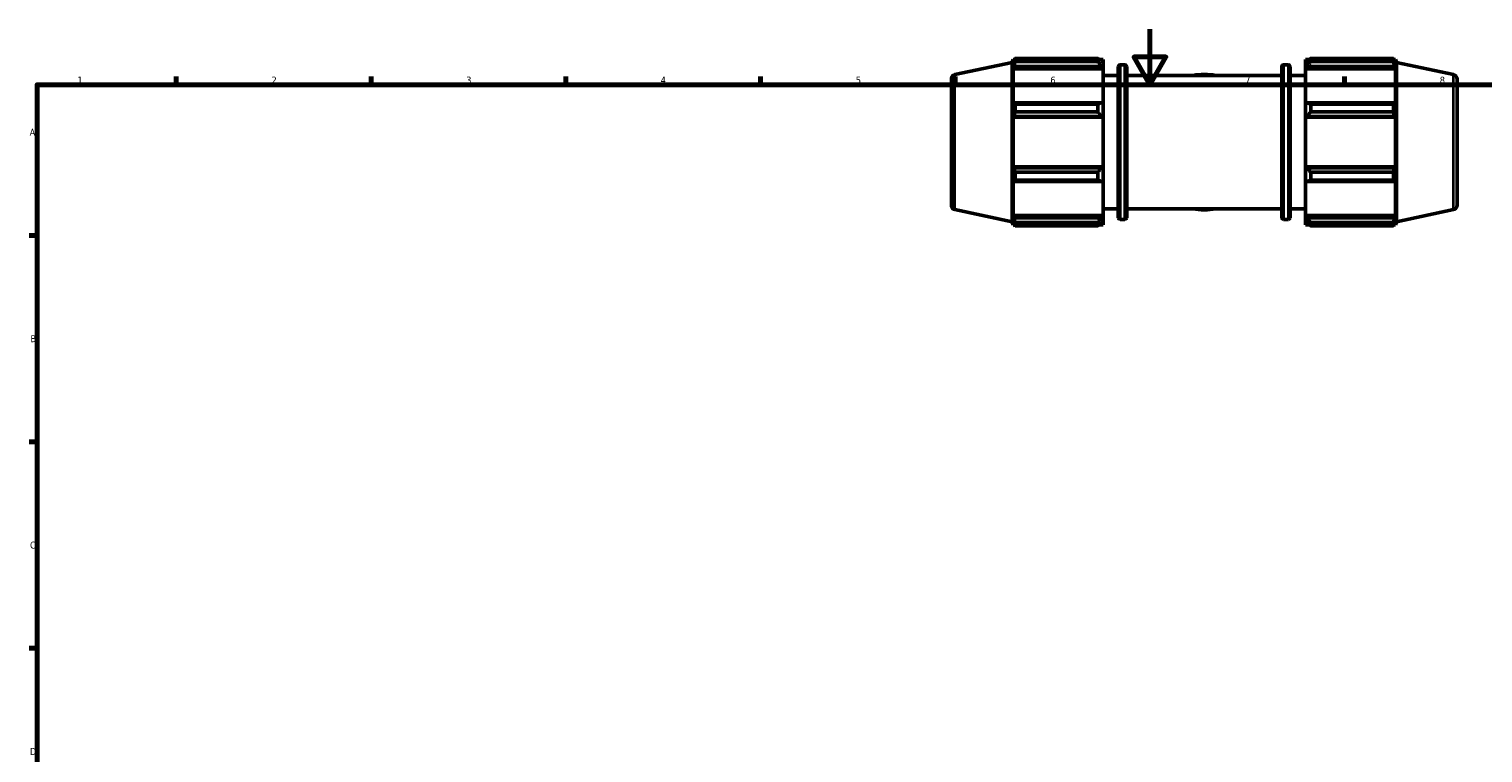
# Model space of a CAD drawing. Header units: millimetres. Extents: x 0 to 931, y 0 to 945.
# Tile 2 of 5: x 17 to 540, y 334 to 594. Entities that reach past the tile are written whole.
import ezdxf

# ---------------------------------------------------------------- set-up
doc = ezdxf.new("R2010")
doc.units = ezdxf.units.MM
for name, color, linetype, lineweight in [('Border (ISO)', 7, 'Continuous', 70), ('Visible (ISO)', 7, 'Continuous', 50), ('Visible Narrow (ISO)', 7, 'Continuous', 35)]:
    doc.layers.add(name, color=color, linetype=linetype, lineweight=lineweight)
doc.styles.add('Note Text (ISO)', font='tahoma.ttf')

# ---------------------------------------------------------------- blocks, each defined once
blk = doc.blocks.new('Borders Default Border')
at = {"layer": 'Border (ISO)'}
for p, q in [((70.08, 574), (70.08, 576.9)), ((140.17, 574), (140.17, 576.9)), ((210.25, 574), (210.25, 576.9)), ((280.33, 574), (280.33, 576.9)), ((350.42, 574), (350.42, 576.9)), ((490.58, 574), (490.58, 576.9)), ((20, 519.75), (17.1, 519.75)), ((20, 445.5), (17.1, 445.5)), ((20, 371.25), (17.1, 371.25))]:
    blk.add_line(p, q, dxfattribs=at)
at = {"layer": 'Border (ISO)', "flags": 128}
for points in [[(420.5, 594), (420.5, 574), (414.73, 584), (426.27, 584), (420.5, 574)], [(20, 20), (20, 574), (821, 574), (821, 20), (20, 20)]]:
    blk.add_lwpolyline(points, dxfattribs=at)
at = {"layer": 'Border (ISO)', "color": 232, "true_color": 0xca0064, "char_height": 2.5, "attachment_point": 7, "style": 'Note Text (ISO)'}
for s, insert in [('1', (34.48, 574.4)), ('2', (104.37, 574.4)), ('3', (174.43, 574.35)), ('4', (244.42, 574.4)), ('5', (314.64, 574.35)), ('6', (384.66, 574.35)), ('7', (454.77, 574.4)), ('8', (524.81, 574.34)), ('A', (17.29, 555.62)), ('B', (17.59, 481.37)), ('C', (17.43, 407.08)), ('D', (17.43, 332.88))]:
    blk.add_mtext(s, dxfattribs=dict(at, insert=insert))

msp = doc.modelspace()

# ---------------------------------------------------------------- linework, layer by layer
at = {"layer": 'Visible (ISO)'}
for p, q in [((350.2986, 577.61), (370.8712, 581.9829)), ((370.8712, 581.9829), (371.2344, 583.1006)), ((370.8712, 524.6984), (370.8712, 581.9829)), ((371.2344, 583.1006), (371.2344, 581.7232)), ((371.2344, 583.1006), (371.781, 583.1006)), ((371.5463, 582.6388), (371.2344, 581.7232)), ((371.9622, 582.2932), (371.9622, 583.4503)), ((371.9622, 583.4503), (401.7112, 583.4503)), ((401.7112, 582.2932), (371.9622, 582.2932)), ((401.7112, 582.2932), (401.7112, 583.4503)), ((402.2689, 583.1006), (403.6312, 583.1006)), ((403.6312, 582.0284), (402.9912, 582.6388)), ((403.6312, 582.0284), (403.6312, 583.1006)), ((403.6312, 582.0284), (403.6312, 580.0219)), ((409.7312, 581.1806), (411.4846, 581.1806)), ((468.5779, 581.1806), (470.3312, 581.1806)), ((476.4312, 583.1006), (476.4312, 582.0284)), ((476.4312, 583.1006), (477.7935, 583.1006)), ((477.0712, 582.6388), (476.4312, 582.0284)), ((476.4312, 580.0219), (476.4312, 582.0284)), ((478.3512, 583.4503), (478.3512, 582.2932)), ((478.3512, 583.4503), (508.1002, 583.4503)), ((508.1002, 582.2932), (478.3512, 582.2932)), ((508.1002, 582.2932), (508.1002, 583.4503)), ((508.2814, 583.1006), (508.828, 583.1006)), ((508.828, 581.7232), (508.5161, 582.6388)), ((508.828, 581.7232), (508.828, 583.1006)), ((509.1912, 581.9829), (508.828, 583.1006)), ((509.1912, 524.6984), (509.1912, 581.9829)), ((529.7639, 577.61), (509.1912, 581.9829)), ((349.0312, 576.045), (349.0312, 530.6363)), ((371.2344, 579.7381), (371.5463, 580.5896)), ((403.6312, 579.7381), (371.2344, 579.7381)), ((371.2344, 579.7381), (371.2344, 567.0823)), ((371.5463, 580.5896), (402.9912, 580.5896)), ((402.9912, 580.5896), (403.6312, 580.0219)), ((403.6312, 580.0219), (403.6312, 579.7381)), ((403.6312, 567.23), (403.6312, 579.7381)), ((403.6312, 577.3406), (409.0912, 577.3406)), ((409.0912, 526.1406), (409.0912, 580.5406)), ((412.1246, 580.5406), (412.1246, 526.1406)), ((412.1246, 577.3406), (467.9379, 577.3406)), ((467.9379, 526.1406), (467.9379, 580.5406)), ((470.9712, 580.5406), (470.9712, 526.1406)), ((470.9712, 577.3406), (476.4312, 577.3406)), ((476.4312, 580.0219), (477.0712, 580.5896)), ((476.4312, 579.7381), (476.4312, 580.0219)), ((476.4312, 579.7381), (476.4312, 567.23)), ((476.4312, 579.7381), (508.828, 579.7381)), ((477.0712, 580.5896), (508.5161, 580.5896)), ((508.5161, 580.5896), (508.828, 579.7381)), ((508.828, 567.0823), (508.828, 579.7381)), ((531.0312, 576.045), (531.0312, 530.6363)), ((371.5463, 567.5255), (371.2344, 567.0823)), ((402.9912, 567.5255), (371.5463, 567.5255)), ((371.9622, 564.176), (371.9622, 566.9696)), ((371.9622, 566.9696), (401.7112, 566.9696)), ((401.7112, 564.176), (401.7112, 566.9696)), ((403.6312, 567.23), (402.9912, 567.5255)), ((403.6312, 567.23), (403.6312, 562.3859)), ((477.0712, 567.5255), (476.4312, 567.23)), ((476.4312, 562.3859), (476.4312, 567.23)), ((508.5161, 567.5255), (477.0712, 567.5255)), ((478.3512, 566.9696), (478.3512, 564.176)), ((478.3512, 566.9696), (508.1002, 566.9696)), ((508.1002, 564.176), (508.1002, 566.9696)), ((508.828, 567.0823), (508.5161, 567.5255)), ((371.2344, 562.2896), (371.5463, 562.5783)), ((403.6312, 562.2896), (371.2344, 562.2896)), ((371.2344, 562.2896), (371.2344, 544.3916)), ((371.5463, 562.5783), (402.9912, 562.5783)), ((401.7112, 564.176), (371.9622, 564.176)), ((402.9912, 562.5783), (403.6312, 562.3859)), ((403.6312, 562.3859), (403.6312, 562.2896)), ((403.6312, 544.3916), (403.6312, 562.2896)), ((476.4312, 562.3859), (477.0712, 562.5783)), ((476.4312, 562.2896), (476.4312, 562.3859)), ((476.4312, 562.2896), (476.4312, 544.3916)), ((476.4312, 562.2896), (508.828, 562.2896)), ((477.0712, 562.5783), (508.5161, 562.5783)), ((508.1002, 564.176), (478.3512, 564.176)), ((508.5161, 562.5783), (508.828, 562.2896)), ((508.828, 544.3916), (508.828, 562.2896)), ((371.5463, 544.1029), (371.2344, 544.3916)), ((403.6312, 544.3916), (371.2344, 544.3916)), ((403.6312, 544.2954), (402.9912, 544.1029)), ((403.6312, 544.3916), (403.6312, 544.2954)), ((403.6312, 544.2954), (403.6312, 539.4512)), ((476.4312, 544.2954), (476.4312, 544.3916)), ((476.4312, 544.3916), (508.828, 544.3916)), ((476.4312, 539.4512), (476.4312, 544.2954)), ((477.0712, 544.1029), (476.4312, 544.2954)), ((508.828, 544.3916), (508.5161, 544.1029)), ((371.2344, 539.599), (371.5463, 539.1557)), ((371.2344, 539.599), (371.2344, 526.9432)), ((402.9912, 544.1029), (371.5463, 544.1029)), ((371.5463, 539.1557), (402.9912, 539.1557)), ((371.9622, 539.7116), (371.9622, 542.5052)), ((371.9622, 542.5052), (401.7112, 542.5052)), ((401.7112, 539.7116), (371.9622, 539.7116)), ((401.7112, 539.7116), (401.7112, 542.5052)), ((402.9912, 539.1557), (403.6312, 539.4512)), ((403.6312, 526.9432), (403.6312, 539.4512)), ((476.4312, 539.4512), (477.0712, 539.1557)), ((476.4312, 539.4512), (476.4312, 526.9432)), ((508.5161, 544.1029), (477.0712, 544.1029)), ((477.0712, 539.1557), (508.5161, 539.1557)), ((478.3512, 542.5052), (478.3512, 539.7116)), ((478.3512, 542.5052), (508.1002, 542.5052)), ((508.1002, 539.7116), (478.3512, 539.7116)), ((508.1002, 539.7116), (508.1002, 542.5052)), ((508.5161, 539.1557), (508.828, 539.599)), ((508.828, 526.9432), (508.828, 539.599)), ((350.2986, 529.0712), (370.8712, 524.6984)), ((403.6312, 529.3406), (409.0912, 529.3406)), ((412.1246, 529.3406), (467.9379, 529.3406)), ((470.9712, 529.3406), (476.4312, 529.3406)), ((529.7639, 529.0712), (509.1912, 524.6984)), ((370.8712, 524.6984), (371.2344, 523.5806)), ((371.5463, 526.0917), (371.2344, 526.9432)), ((403.6312, 526.9432), (371.2344, 526.9432)), ((371.2344, 524.958), (371.5463, 524.0424)), ((371.2344, 524.958), (371.2344, 523.5806)), ((371.2344, 523.5806), (371.781, 523.5806)), ((402.9912, 526.0917), (371.5463, 526.0917)), ((371.9622, 523.2309), (371.9622, 524.3881)), ((371.9622, 524.3881), (401.7112, 524.3881)), ((401.7112, 523.2309), (401.7112, 524.3881)), ((402.2689, 523.5806), (403.6312, 523.5806)), ((403.6312, 526.6593), (402.9912, 526.0917)), ((402.9912, 524.0424), (403.6312, 524.6528)), ((403.6312, 526.9432), (403.6312, 526.6593)), ((403.6312, 526.6593), (403.6312, 524.6528)), ((403.6312, 523.5806), (403.6312, 524.6528)), ((409.7312, 525.5006), (411.4846, 525.5006)), ((468.5779, 525.5006), (470.3312, 525.5006)), ((476.4312, 526.6593), (476.4312, 526.9432)), ((476.4312, 526.9432), (508.828, 526.9432)), ((476.4312, 524.6528), (476.4312, 526.6593)), ((477.0712, 526.0917), (476.4312, 526.6593)), ((476.4312, 524.6528), (477.0712, 524.0424)), ((476.4312, 524.6528), (476.4312, 523.5806)), ((476.4312, 523.5806), (477.7935, 523.5806)), ((508.5161, 526.0917), (477.0712, 526.0917)), ((478.3512, 524.3881), (478.3512, 523.2309)), ((478.3512, 524.3881), (508.1002, 524.3881)), ((508.1002, 523.2309), (508.1002, 524.3881)), ((508.2814, 523.5806), (508.828, 523.5806)), ((508.828, 526.9432), (508.5161, 526.0917)), ((508.5161, 524.0424), (508.828, 524.958)), ((508.828, 523.5806), (508.828, 524.958)), ((509.1912, 524.6984), (508.828, 523.5806)), ((401.7112, 523.2309), (371.9622, 523.2309)), ((508.1002, 523.2309), (478.3512, 523.2309))]:
    msp.add_line(p, q, dxfattribs=at)
for centre, radius, start, end in [((409.7312, 580.5406), 0.64, 90, 180), ((411.4846, 580.5406), 0.64, 0, 90), ((468.5779, 580.5406), 0.64, 90, 180), ((470.3312, 580.5406), 0.64, 0, 90), ((350.6312, 576.045), 1.6, 102, 180), ((440.0312, 553.3406), 24.345, 80.342683, 99.657317), ((529.4312, 576.045), 1.6, 0, 78), ((350.6312, 530.6363), 1.6, 180, 258), ((440.0312, 553.3406), 24.345, 260.342683, 279.657317), ((529.4312, 530.6363), 1.6, 282, 0), ((409.7312, 526.1406), 0.64, 180, 270), ((411.4846, 526.1406), 0.64, 270, 0), ((468.5779, 526.1406), 0.64, 180, 270), ((470.3312, 526.1406), 0.64, 270, 0)]:
    msp.add_arc(centre, radius, start, end, dxfattribs=at)
for points, weights in [([(371.5463, 582.6388), (371.746, 583.0363), (371.9622, 583.4503)], [1.00148958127, 1.00115323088, 1]), ([(371.9622, 582.2932), (371.746, 581.424), (371.5463, 580.5896)], [1, 1.00115323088, 1.00148958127]), ([(402.9912, 582.6388), (402.3768, 583.0363), (401.7112, 583.4503)], [1.00627642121, 1.01201317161, 1.01695178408]), ([(401.7112, 582.2932), (402.3768, 581.424), (402.9912, 580.5896)], [1.01695178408, 1.01201317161, 1.00627642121]), ([(478.3512, 583.4503), (477.6856, 583.0363), (477.0712, 582.6388)], [1.01695178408, 1.01201317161, 1.00627642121]), ([(477.0712, 580.5896), (477.6856, 581.424), (478.3512, 582.2932)], [1.00627642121, 1.01201317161, 1.01695178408]), ([(508.1002, 583.4503), (508.3165, 583.0363), (508.5161, 582.6388)], [1, 1.00115323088, 1.00148958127]), ([(508.5161, 580.5896), (508.3165, 581.424), (508.1002, 582.2932)], [1.00148958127, 1.00115323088, 1]), ([(371.5463, 567.5255), (371.746, 567.2533), (371.9622, 566.9696)], [1.00148958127, 1.00115323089, 1]), ([(402.9912, 567.5255), (402.3768, 567.2533), (401.7112, 566.9696)], [1.00627642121, 1.01201317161, 1.01695178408]), ([(478.3512, 566.9696), (477.6856, 567.2533), (477.0712, 567.5255)], [1.01695178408, 1.01201317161, 1.00627642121]), ([(508.1002, 566.9696), (508.3165, 567.2533), (508.5161, 567.5255)], [1, 1.00115323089, 1.00148958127]), ([(371.9622, 564.176), (371.746, 563.3609), (371.5463, 562.5783)], [1, 1.00115323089, 1.00148958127]), ([(401.7112, 564.176), (402.3768, 563.3609), (402.9912, 562.5783)], [1.01695178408, 1.01201317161, 1.00627642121]), ([(477.0712, 562.5783), (477.6856, 563.3609), (478.3512, 564.176)], [1.00627642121, 1.01201317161, 1.01695178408]), ([(508.5161, 562.5783), (508.3165, 563.3609), (508.1002, 564.176)], [1.00148958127, 1.00115323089, 1]), ([(371.5463, 544.1029), (371.746, 543.3204), (371.9622, 542.5052)], [1.00148958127, 1.00115323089, 1]), ([(371.9622, 539.7116), (371.746, 539.428), (371.5463, 539.1557)], [1, 1.00115323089, 1.00148958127]), ([(402.9912, 544.1029), (402.3768, 543.3204), (401.7112, 542.5052)], [1.00627642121, 1.01201317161, 1.01695178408]), ([(401.7112, 539.7116), (402.3768, 539.428), (402.9912, 539.1557)], [1.01695178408, 1.01201317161, 1.00627642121]), ([(478.3512, 542.5052), (477.6856, 543.3204), (477.0712, 544.1029)], [1.01695178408, 1.01201317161, 1.00627642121]), ([(477.0712, 539.1557), (477.6856, 539.428), (478.3512, 539.7116)], [1.00627642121, 1.01201317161, 1.01695178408]), ([(508.1002, 542.5052), (508.3165, 543.3204), (508.5161, 544.1029)], [1, 1.00115323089, 1.00148958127]), ([(508.5161, 539.1557), (508.3165, 539.428), (508.1002, 539.7116)], [1.00148958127, 1.00115323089, 1]), ([(371.5463, 526.0917), (371.746, 525.2572), (371.9622, 524.3881)], [1.00148958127, 1.00115323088, 1]), ([(371.9622, 523.2309), (371.746, 523.645), (371.5463, 524.0424)], [1, 1.00115323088, 1.00148958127]), ([(402.9912, 526.0917), (402.3768, 525.2572), (401.7112, 524.3881)], [1.00627642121, 1.01201317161, 1.01695178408]), ([(401.7112, 523.2309), (402.3768, 523.645), (402.9912, 524.0424)], [1.01695178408, 1.01201317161, 1.00627642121]), ([(478.3512, 524.3881), (477.6856, 525.2572), (477.0712, 526.0917)], [1.01695178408, 1.01201317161, 1.00627642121]), ([(477.0712, 524.0424), (477.6856, 523.645), (478.3512, 523.2309)], [1.00627642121, 1.01201317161, 1.01695178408]), ([(508.1002, 524.3881), (508.3165, 525.2572), (508.5161, 526.0917)], [1, 1.00115323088, 1.00148958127]), ([(508.5161, 524.0424), (508.3165, 523.645), (508.1002, 523.2309)], [1.00148958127, 1.00115323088, 1])]:
    msp.add_rational_spline(points, weights, degree=2, dxfattribs=at)
at = {"layer": 'Visible Narrow (ISO)'}
for p, q in [((409.7312, 580.8379), (409.7312, 525.8434)), ((411.4846, 525.8434), (411.4846, 580.8379)), ((468.5779, 580.8379), (468.5779, 525.8434)), ((470.3312, 525.8434), (470.3312, 580.8379)), ((350.2986, 529.37), (350.2986, 577.3112)), ((529.7639, 529.37), (529.7639, 577.3112))]:
    msp.add_line(p, q, dxfattribs=at)

# ---------------------------------------------------------------- block references
msp.add_blockref('Borders Default Border', (0, 0))

doc.saveas('drawing.dxf')
